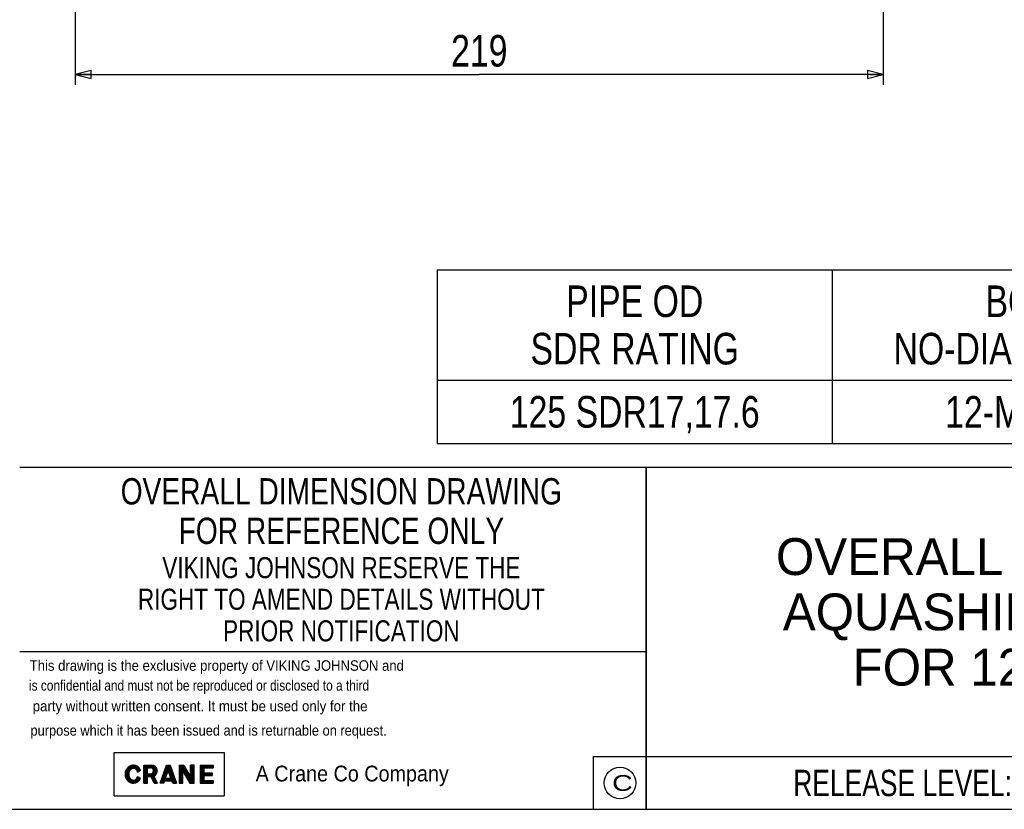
# Model space of a CAD drawing. Header units: millimetres. Extents: x 17 to 597, y 16 to 406.
# Tile 48 of 65: x 162 to 349, y 16 to 166. Entities that reach past the tile are written whole.
import ezdxf

# ---------------------------------------------------------------- set-up
doc = ezdxf.new("R2010")
doc.units = ezdxf.units.MM
doc.header["$LTSCALE"] = 32.67
doc.layers.get('0').update_dxf_attribs({"linetype": 'CONTINUOUS'})
doc.styles.get("Standard").update_dxf_attribs({"font": 'txt', "width": 0.8})
doc.styles.add('TEXTSTYLE_2', font='txt', dxfattribs={"width": 1.35})
doc.styles.add('TEXTSTYLE_3', font='txt', dxfattribs={"width": 0.94})
doc.styles.add('TEXTSTYLE_4', font='txt', dxfattribs={"width": 0.91})
doc.styles.add('TEXTSTYLE_5', font='txt', dxfattribs={"width": 0.843544})
doc.styles.add('TEXTSTYLE_6', font='txt', dxfattribs={"width": 0.93})
doc.styles.add('TEXTSTYLE_7', font='txt', dxfattribs={"width": 0.934615})
doc.styles.add('TEXTSTYLE_8', font='txt')
doc.styles.add('TEXTSTYLE_9', font='txt', dxfattribs={"width": 0.75})
doc.dimstyles.new('DIMSTYLE_1', dxfattribs={"dimtxt": 6, "dimasz": 3, "dimexe": 2, "dimexo": 2, "dimgap": 1.5, "dimtad": 1, "dimdec": 0, "dimlfac": 1.428571, "dimzin": 0, "dimdsep": 46, "dimtxsty": 'Standard', "dimblk": 'CLOSED', "dimblk1": 'CLOSED', "dimblk2": 'CLOSED', "dimcen": 0.09, "dimazin": 0, "dimtp": 0.5, "dimtm": 0.5, "dimtfac": 1, "dimtdec": 0, "dimtofl": 0, "dimtmove": 0, "dimatfit": 3, "dimldrblk": 'CLOSED', "dimfxl": 1, "dimtolj": 1, "dimtzin": 0, "dimarcsym": 0})

# ---------------------------------------------------------------- blocks, each defined once
blk = doc.blocks.new('CRANE_LOGO_BL0', base_point=(218.8, 22.57))
at = {"color": 2, "linetype": 'Continuous'}
for p, q in [((180.14, 26.7), (201, 26.7)), ((180.14, 18.45), (180.14, 26.7)), ((201, 26.7), (201, 18.45)), ((182.21, 22.79), (182.2, 22.68)), ((182.2, 22.68), (182.2, 22.57)), ((182.2, 22.57), (182.2, 22.46)), ((182.2, 22.46), (182.21, 22.36)), ((182.23, 22.89), (182.21, 22.79)), ((182.25, 23), (182.23, 22.89)), ((182.28, 23.1), (182.25, 23)), ((182.31, 23.2), (182.28, 23.1)), ((182.35, 23.3), (182.31, 23.2)), ((182.4, 23.4), (182.35, 23.3)), ((182.39, 21.77), (182.39, 23.37)), ((182.45, 23.49), (182.4, 23.4)), ((182.51, 23.58), (182.45, 23.49)), ((182.57, 23.67), (182.51, 23.58)), ((182.64, 23.75), (182.57, 23.67)), ((182.71, 23.82), (182.64, 23.75)), ((182.64, 21.4), (182.64, 23.74)), ((182.79, 23.9), (182.71, 23.82)), ((182.87, 23.96), (182.79, 23.9)), ((182.96, 24.02), (182.87, 23.96)), ((182.89, 21.17), (182.89, 23.97)), ((182.9, 22.77), (182.89, 22.69)), ((182.89, 22.69), (182.89, 22.61)), ((182.89, 22.61), (182.89, 22.53)), ((182.89, 22.53), (182.89, 22.45)), ((182.89, 22.45), (182.9, 22.37)), ((182.92, 22.85), (182.9, 22.77)), ((182.94, 22.93), (182.92, 22.85)), ((182.96, 23.01), (182.94, 22.93)), ((183.04, 24.08), (182.96, 24.02)), ((182.99, 23.08), (182.96, 23.01)), ((183.02, 23.15), (182.99, 23.08)), ((183.06, 23.22), (183.02, 23.15)), ((183.14, 24.13), (183.04, 24.08)), ((183.1, 23.29), (183.06, 23.22)), ((183.15, 23.35), (183.1, 23.29)), ((183.23, 24.17), (183.14, 24.13)), ((183.14, 23.33), (183.14, 24.13)), ((183.2, 23.4), (183.15, 23.35)), ((183.25, 23.45), (183.2, 23.4)), ((183.33, 24.21), (183.23, 24.17)), ((183.31, 23.5), (183.25, 23.45)), ((183.37, 23.54), (183.31, 23.5)), ((183.42, 24.24), (183.33, 24.21)), ((183.43, 23.58), (183.37, 23.54)), ((183.39, 23.55), (183.39, 24.22)), ((183.53, 24.26), (183.42, 24.24)), ((183.49, 23.61), (183.43, 23.58)), ((183.56, 23.64), (183.49, 23.61)), ((183.63, 24.28), (183.53, 24.26)), ((183.63, 23.66), (183.56, 23.64)), ((183.73, 24.29), (183.63, 24.28)), ((183.69, 23.68), (183.63, 23.66)), ((183.64, 23.66), (183.64, 24.28)), ((183.76, 23.68), (183.69, 23.68)), ((183.83, 24.29), (183.73, 24.29)), ((183.83, 23.69), (183.76, 23.68)), ((183.89, 23.69), (183.89, 24.29)), ((184.14, 23.62), (184.14, 24.26)), ((184.39, 23.42), (184.39, 24.18)), ((184.55, 22.98), (185.16, 23.34)), ((184.64, 23.04), (184.64, 24.04)), ((184.89, 23.18), (184.89, 23.81)), ((185.14, 23.32), (185.14, 23.41)), ((185.76, 20.85), (185.76, 24.29)), ((185.76, 24.29), (187.21, 24.29)), ((185.89, 20.85), (185.89, 24.29)), ((186.14, 20.85), (186.14, 24.29)), ((186.39, 20.85), (186.39, 24.29)), ((186.45, 22.66), (186.45, 23.77)), ((186.45, 23.77), (187.05, 23.77)), ((186.45, 22.66), (187.05, 22.66)), ((186.64, 23.77), (186.64, 24.29)), ((186.64, 22.11), (186.64, 22.66)), ((186.89, 23.77), (186.89, 24.29)), ((186.89, 22.11), (186.89, 22.66)), ((187.14, 23.77), (187.14, 24.29)), ((187.14, 21.99), (187.14, 22.66)), ((187.39, 23.66), (187.39, 24.27)), ((187.39, 21.52), (187.39, 22.77)), ((187.64, 21.05), (187.64, 24.2)), ((187.89, 22.35), (187.89, 24.05)), ((188.14, 22.64), (188.14, 23.77)), ((188.86, 20.85), (190.06, 24.29)), ((189.64, 21.11), (189.64, 23.07)), ((189.89, 21.31), (189.89, 23.79)), ((189.89, 21.82), (190.41, 23.31)), ((190.06, 24.29), (190.75, 24.29)), ((190.14, 22.54), (190.14, 24.29)), ((190.39, 23.25), (190.39, 24.29)), ((190.92, 21.82), (190.41, 23.31)), ((190.64, 22.65), (190.64, 24.29)), ((190.75, 24.29), (191.95, 20.85)), ((190.89, 21.94), (190.89, 23.9)), ((191.14, 21.22), (191.14, 23.19)), ((191.39, 20.85), (191.39, 22.47)), ((192.47, 24.29), (192.47, 20.85)), ((192.47, 24.29), (193.33, 24.29)), ((192.64, 20.85), (192.64, 24.29)), ((192.89, 20.85), (192.89, 24.29)), ((193.14, 20.85), (193.14, 24.29)), ((193.16, 20.85), (193.16, 23.14)), ((193.16, 23.14), (194.53, 20.85)), ((193.33, 24.29), (194.62, 22.05)), ((193.39, 22.76), (193.39, 24.19)), ((193.64, 22.34), (193.64, 23.75)), ((193.89, 21.93), (193.89, 23.32)), ((194.14, 21.51), (194.14, 22.88)), ((194.39, 21.09), (194.39, 22.45)), ((195.3, 24.29), (194.62, 24.29)), ((194.62, 24.29), (194.62, 22.05)), ((194.64, 20.85), (194.64, 24.29)), ((194.89, 20.85), (194.89, 24.29)), ((195.14, 20.85), (195.14, 24.29)), ((195.3, 20.85), (195.3, 24.29)), ((196.45, 24.29), (196.45, 20.85)), ((196.45, 24.29), (198.94, 24.29)), ((196.64, 20.85), (196.64, 24.29)), ((196.89, 20.85), (196.89, 24.29)), ((197.14, 20.85), (197.14, 24.29)), ((197.14, 23.77), (198.94, 23.77)), ((197.14, 23.77), (197.14, 22.83)), ((197.14, 22.83), (198.77, 22.83)), ((197.39, 23.77), (197.39, 24.29)), ((197.39, 22.31), (197.39, 22.83)), ((197.64, 23.77), (197.64, 24.29)), ((197.64, 22.31), (197.64, 22.83)), ((197.89, 23.77), (197.89, 24.29)), ((197.89, 22.31), (197.89, 22.83)), ((198.14, 23.77), (198.14, 24.29)), ((198.14, 22.31), (198.14, 22.83)), ((198.39, 23.77), (198.39, 24.29)), ((198.39, 22.31), (198.39, 22.83)), ((198.64, 23.77), (198.64, 24.29)), ((198.64, 22.31), (198.64, 22.83)), ((198.77, 22.83), (198.77, 22.31)), ((198.89, 23.77), (198.89, 24.29)), ((198.94, 24.29), (198.94, 23.77)), ((182.21, 22.36), (182.23, 22.25)), ((182.23, 22.25), (182.25, 22.14)), ((182.25, 22.14), (182.28, 22.04)), ((182.28, 22.04), (182.31, 21.94)), ((182.31, 21.94), (182.35, 21.84)), ((182.35, 21.84), (182.4, 21.74)), ((182.4, 21.74), (182.45, 21.65)), ((182.45, 21.65), (182.51, 21.56)), ((182.51, 21.56), (182.57, 21.48)), ((182.57, 21.48), (182.64, 21.39)), ((182.64, 21.39), (182.71, 21.32)), ((182.71, 21.32), (182.79, 21.25)), ((182.79, 21.25), (182.87, 21.18)), ((182.87, 21.18), (182.96, 21.12)), ((182.9, 22.37), (182.92, 22.29)), ((182.92, 22.29), (182.94, 22.21)), ((182.94, 22.21), (182.96, 22.13)), ((182.96, 22.13), (182.99, 22.06)), ((182.96, 21.12), (183.04, 21.06)), ((182.99, 22.06), (183.02, 21.99)), ((183.02, 21.99), (183.06, 21.92)), ((183.04, 21.06), (183.14, 21.02)), ((183.06, 21.92), (183.1, 21.86)), ((183.1, 21.86), (183.15, 21.8)), ((183.14, 21.02), (183.14, 21.82)), ((183.14, 21.02), (183.23, 20.97)), ((183.15, 21.8), (183.2, 21.74)), ((183.2, 21.74), (183.25, 21.69)), ((183.23, 20.97), (183.33, 20.94)), ((183.25, 21.69), (183.31, 21.64)), ((183.31, 21.64), (183.37, 21.6)), ((183.33, 20.94), (183.42, 20.91)), ((183.37, 21.6), (183.43, 21.56)), ((183.39, 20.92), (183.39, 21.59)), ((183.42, 20.91), (183.53, 20.88)), ((183.43, 21.56), (183.49, 21.53)), ((183.49, 21.53), (183.56, 21.5)), ((183.53, 20.88), (183.63, 20.87)), ((183.56, 21.5), (183.63, 21.48)), ((183.63, 21.48), (183.69, 21.47)), ((183.63, 20.87), (183.73, 20.86)), ((183.64, 20.87), (183.64, 21.48)), ((183.69, 21.47), (183.76, 21.46)), ((183.73, 20.86), (183.83, 20.85)), ((183.76, 21.46), (183.83, 21.45)), ((183.89, 20.85), (183.89, 21.46)), ((184.14, 20.89), (184.14, 21.52)), ((184.39, 20.97), (184.39, 21.72)), ((184.55, 22.16), (185.16, 21.8)), ((184.64, 21.11), (184.64, 22.11)), ((184.89, 21.33), (184.89, 21.96)), ((185.14, 21.74), (185.14, 21.82)), ((185.76, 20.85), (186.45, 20.85)), ((186.45, 22.11), (187.07, 22.11)), ((186.45, 20.85), (186.45, 22.11)), ((187.74, 20.85), (187.07, 22.11)), ((188.36, 20.85), (187.64, 22.2)), ((187.74, 20.85), (188.36, 20.85)), ((187.89, 20.85), (187.89, 21.74)), ((188.14, 20.85), (188.14, 21.27)), ((189.55, 20.85), (188.86, 20.85)), ((188.89, 20.85), (188.89, 20.93)), ((189.14, 20.85), (189.14, 21.64)), ((189.39, 20.85), (189.39, 22.36)), ((189.55, 20.85), (189.71, 21.31)), ((189.71, 21.31), (191.1, 21.31)), ((189.89, 21.82), (190.92, 21.82)), ((190.14, 21.31), (190.14, 21.82)), ((190.39, 21.31), (190.39, 21.82)), ((190.64, 21.31), (190.64, 21.82)), ((190.89, 21.31), (190.89, 21.82)), ((191.26, 20.85), (191.1, 21.31)), ((191.26, 20.85), (191.95, 20.85)), ((191.64, 20.85), (191.64, 21.76)), ((191.89, 20.85), (191.89, 21.04)), ((192.47, 20.85), (193.16, 20.85)), ((194.53, 20.85), (195.3, 20.85)), ((196.45, 20.85), (198.94, 20.85)), ((197.14, 22.31), (197.14, 21.37)), ((197.14, 22.31), (198.77, 22.31)), ((197.14, 21.37), (198.94, 21.37)), ((197.39, 20.85), (197.39, 21.37)), ((197.64, 20.85), (197.64, 21.37)), ((197.89, 20.85), (197.89, 21.37)), ((198.14, 20.85), (198.14, 21.37)), ((198.39, 20.85), (198.39, 21.37)), ((198.64, 20.85), (198.64, 21.37)), ((198.89, 20.85), (198.89, 21.37)), ((198.94, 21.37), (198.94, 20.85)), ((180.14, 18.45), (201, 18.45))]:
    blk.add_line(p, q, dxfattribs=at)
for centre, radius, start, end in [((183.83, 22.88), 1.4, 18.838, 90), ((183.83, 22.97), 0.716, 0.9891, 90), ((187.05, 23.22), 0.559, 270, 90), ((187.21, 23.2), 1.09, 293.4007, 90), ((183.83, 22.17), 0.716, 270, 359.0109), ((183.83, 22.26), 1.4, 270, 341.162)]:
    blk.add_arc(centre, radius, start, end, dxfattribs=at)
at = {"color": 2, "linetype": 'Continuous', "style": 'TEXTSTYLE_7', "width": 0.934615}
blk.add_text('A Crane Co Company', height=3, dxfattribs=at).set_placement((207, 21.2))
blk = doc.blocks.new('_CLOSED')
at = {"color": 0, "linetype": 'ByBlock'}
for p, q in [((0, 0), (-1, 0.25)), ((-1, 0.25), (-1, -0.25)), ((-1, -0.25), (0, 0)), ((-1, 0), (0, 0))]:
    blk.add_line(p, q, dxfattribs=at)
blk = doc.blocks.new('*D5')
at = {"color": 2, "linetype": 'Continuous', "transparency": 16777216}
for p, q in [((172.76, 244.65), (172.76, 153.49)), ((326.19, 210.75), (326.19, 153.49)), ((172.76, 155.49), (249.48, 155.49)), ((326.19, 155.49), (249.48, 155.49))]:
    blk.add_line(p, q, dxfattribs=at)
at = {"color": 2, "linetype": 'Continuous', "transparency": 16777216, "xscale": 3, "yscale": 3, "zscale": 3, "rotation": 180}
blk.add_blockref('_CLOSED', (172.76, 155.49), dxfattribs=at)
at = {"color": 2, "linetype": 'Continuous', "transparency": 16777216, "xscale": 3, "yscale": 3, "zscale": 3}
blk.add_blockref('_CLOSED', (326.19, 155.49), dxfattribs=at)
at = {"color": 2, "linetype": 'Continuous', "transparency": 16777216, "insert": (249.48, 162.99), "char_height": 6, "width": 19.2, "attachment_point": 2, "line_spacing_factor": 0.9}
blk.add_mtext('219 \\P ', dxfattribs=at)
blk = doc.blocks.new('*T17')
at = {"color": 2, "linetype": 'Continuous'}
for p, q in [((0, 0), (169.92, 0)), ((0, 0), (0, -65.004)), ((169.92, 0), (169.92, -65.004)), ((0, -55.004), (169.92, -55.004)), ((119.92, -55.004), (119.92, -65.004)), ((0, -65.004), (169.92, -65.004))]:
    blk.add_line(p, q, dxfattribs=at)
at = {"color": 2, "linetype": 'Continuous', "attachment_point": 2, "line_spacing_factor": 0.9}
for s, insert, char_height, width, style in [('OVERALL DIMENSIONS OF\\PAQUASHIELD COUPLINGS\\PFOR 125 SDR17,17.6', (84.96, -13.502), 7, 294, 'TEXTSTYLE_8'), ('RELEASE LEVEL: Released', (59.96, -57.504), 5, 172.5, 'TEXTSTYLE_9')]:
    blk.add_mtext(s, dxfattribs=dict(at, insert=insert, char_height=char_height, width=width, style=style))
at = {"color": 2, "linetype": 'Continuous', "insert": (144.92, -58.004), "char_height": 4, "width": 76.8, "attachment_point": 2, "line_spacing_factor": 0.9}
blk.add_mtext('SHEET 1 OF 1', dxfattribs=at)
blk = doc.blocks.new('*T23')
at = {"color": 2, "linetype": 'Continuous'}
for p, q in [((0, 0), (267.8, 0)), ((0, 0), (0, -33)), ((75, 0), (75, -33)), ((150, 0), (150, -33)), ((202.8, 0), (202.8, -33)), ((267.8, 0), (267.8, -33)), ((0, -21), (267.8, -21)), ((0, -33), (267.8, -33))]:
    blk.add_line(p, q, dxfattribs=at)
at = {"color": 2, "linetype": 'Continuous', "char_height": 6, "attachment_point": 2, "line_spacing_factor": 0.9}
for s, insert, width in [('PIPE OD \\PSDR RATING ', (37.5, -3), 105.6), ('BOLT\\PNO-DIAxLENGTH', (112.5, -3), 124.8), ('WEIGHT\\PKg', (176.4, -3), 57.6), ('ASSEMBLY\\PDRG NO', (235.3, -3), 76.8), ('125 SDR17,17.6', (37.5, -24), 134.4), ('12-M16x80', (112.5, -24), 86.4), ('17.1', (176.4, -24), 38.4), ('13642_4', (235.3, -24), 67.2)]:
    blk.add_mtext(s, dxfattribs=dict(at, insert=insert, width=width))

msp = doc.modelspace()

# ---------------------------------------------------------------- linework, layer by layer
at = {"color": 2, "linetype": 'Continuous'}
for p, q in [((162.193458, 80.911944), (581.193458, 80.911944)), ((281.193458, 15.911944), (281.193458, 80.911944)), ((162.193478, 45.911944), (281.193458, 45.911944)), ((271.193458, 25.911944), (281.193458, 25.911944)), ((271.193458, 15.911944), (271.193458, 25.911944)), ((17.193458, 15.911944), (581.193458, 15.911944))]:
    msp.add_line(p, q, dxfattribs=at)
msp.add_circle((276.193458, 20.911944), 3, dxfattribs=at)

# ---------------------------------------------------------------- block references
for name, p in [('*T23', (241.493876, 118.40913)), ('*T17', (281.193458, 80.911944))]:
    msp.add_blockref(name, p)
msp.add_blockref('CRANE_LOGO_BL0', (218.804282, 22.570676), dxfattribs=at)

# ---------------------------------------------------------------- texts
at = {"color": 2, "linetype": 'Continuous', "insert": (223.280143, 78.809876), "char_height": 5, "width": 100, "attachment_point": 2, "line_spacing_factor": 0.9}
msp.add_mtext('OVERALL DIMENSION DRAWING\\PFOR REFERENCE ONLY\\P\\H4.0;VIKING JOHNSON RESERVE THE \\PRIGHT TO AMEND DETAILS WITHOUT\\PPRIOR NOTIFICATION', dxfattribs=at)
at = {"color": 2, "linetype": 'Continuous', "attachment_point": 1, "line_spacing_factor": 0.9}
for s, insert, char_height, width, style in [('This drawing is the exclusive property of VIKING JOHNSON and', (164.099594, 44.217521), 2, 111.6, 'TEXTSTYLE_6'), ('is confidential and must not be reproduced or disclosed to a third', (163.958526, 40.440821), 2, 111.3478022, 'TEXTSTYLE_5'), ('party without written consent. It must be used only for the', (164.663866, 36.523053), 2, 110.92, 'TEXTSTYLE_3'), ('purpose which it has been issued and is returnable on request.', (164.240662, 31.899944), 2, 112.84, 'TEXTSTYLE_4'), ('C', (274.693458, 22.411944), 3, 6.075, 'TEXTSTYLE_2')]:
    msp.add_mtext(s, dxfattribs=dict(at, insert=insert, char_height=char_height, width=width, style=style))

# ---------------------------------------------------------------- dimensions: what is measured, and where the dimension line sits
at = {"color": 2, "linetype": 'Continuous'}
dim = msp.add_linear_dim(base=(172.764959, 155.492692), p1=(326.194533, 212.750104), p2=(172.764959, 246.650423), angle=180, text='<> \\P ', dimstyle='DIMSTYLE_1', dxfattribs=at)
dim.commit()
dim.dimension.update_dxf_attribs({"geometry": '*D5', "text_midpoint": (247.079746, 155.492692), "dimtype": 160})

doc.saveas('drawing.dxf')
